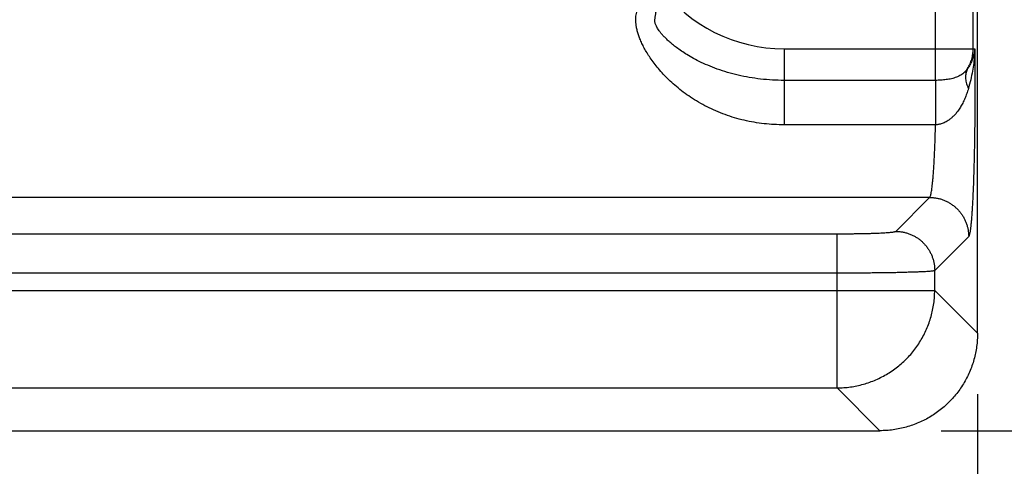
# Model space of a CAD drawing. Header units: inches. Extents: x 0 to 34, y 0 to 22.
# Tile 8 of 47: x 9.2 to 10.2, y 4.9 to 5.4. Entities that reach past the tile are written whole.
import ezdxf

# ---------------------------------------------------------------- set-up
doc = ezdxf.new("R2010")
doc.units = ezdxf.units.IN
doc.header["$LTSCALE"] = 1.87
doc.header["$MEASUREMENT"] = 0
doc.layers.get('0').update_dxf_attribs({"linetype": 'CONTINUOUS'})
doc.layers.add('DIMENSIONS', color=7, linetype='CONTINUOUS')
doc.styles.get("Standard").update_dxf_attribs({"font": 'txt', "width": 0.8})
doc.dimstyles.new('DIMSTYLE_1', dxfattribs={"dimtxt": 0.125, "dimasz": 0.18, "dimexe": 0.18, "dimexo": 0.0625, "dimgap": 0.09, "dimtad": 0, "dimtih": 1, "dimtoh": 1, "dimdec": 3, "dimzin": 4, "dimdsep": 46, "dimtxsty": 'STANDARD', "dimblk": '_FILLED', "dimblk1": '_FILLED', "dimblk2": '_FILLED', "dimcen": 0.09, "dimadec": 0, "dimazin": 0, "dimtp": 0.01, "dimtm": 0.01, "dimtfac": 1, "dimtdec": 3, "dimtofl": 0, "dimtmove": 0, "dimatfit": 3, "dimldrblk": '_FILLED', "dimfxl": 1, "dimtolj": 1, "dimtzin": 4, "dimarcsym": 0})

# ---------------------------------------------------------------- blocks, each defined once
blk = doc.blocks.new('_FILLED')
at = {"color": 0, "linetype": 'BYBLOCK'}
blk.add_solid([(0, 0), (-1, 0.1736), (-1, -0.1736)], dxfattribs=at)
blk = doc.blocks.new('*D1')
at = {"layer": 'DIMENSIONS', "color": 2, "linetype": 'CONTINUOUS'}
for p, q in [((6.6937, 4.9956), (6.6937, 3.3332)), ((10.1627, 4.9956), (10.1627, 3.3332)), ((6.6937, 3.4582), (7.633, 3.4582)), ((10.1627, 3.4582), (9.083, 3.4582))]:
    blk.add_line(p, q, dxfattribs=at)
at = {"layer": 'DIMENSIONS', "color": 2, "linetype": 'CONTINUOUS', "xscale": 0.18, "yscale": 0.18, "zscale": 0.18, "rotation": 180}
blk.add_blockref('_FILLED', (6.6937, 3.4582), dxfattribs=at)
at = {"layer": 'DIMENSIONS', "color": 2, "linetype": 'CONTINUOUS', "xscale": 0.18, "yscale": 0.18, "zscale": 0.18}
blk.add_blockref('_FILLED', (10.1627, 3.4582), dxfattribs=at)
at = {"layer": 'DIMENSIONS', "color": 2, "linetype": 'CONTINUOUS', "width": 0.8}
for s, p in [('[', (8.3205, 3.3957)), (']', (8.9205, 3.3957)), ('3.469', (7.6955, 3.3957)), ('88.11', (8.4205, 3.3957))]:
    blk.add_text(s, height=0.125, dxfattribs=at).set_placement(p)
blk = doc.blocks.new('*D2')
at = {"layer": 'DIMENSIONS', "color": 2, "linetype": 'CONTINUOUS'}
for p, q in [((8.6158, 6.6932), (11.0332, 6.6932)), ((10.9082, 6.6932), (10.9082, 6.156)), ((10.9082, 4.9582), (10.9082, 5.7185)), ((10.1253, 4.9582), (11.0332, 4.9582))]:
    blk.add_line(p, q, dxfattribs=at)
at = {"layer": 'DIMENSIONS', "color": 2, "linetype": 'CONTINUOUS', "xscale": 0.18, "yscale": 0.18, "zscale": 0.18}
for p, rotation in [((10.9082, 6.6932), 90), ((10.9082, 4.9582), 270)]:
    blk.add_blockref('_FILLED', p, dxfattribs=dict(at, rotation=rotation))
at = {"layer": 'DIMENSIONS', "color": 2, "linetype": 'CONTINUOUS', "width": 0.8}
for s, p in [('1.735', (10.5582, 5.9685)), ('[', (10.5582, 5.781)), (']', (11.1582, 5.781)), ('44.07', (10.6582, 5.781))]:
    blk.add_text(s, height=0.125, dxfattribs=at).set_placement(p)
blk = doc.blocks.new('*D3')
at = {"layer": 'DIMENSIONS', "color": 2, "linetype": 'CONTINUOUS'}
for p, q in [((10.1057, 8.5082), (11.7832, 8.5082)), ((11.6582, 8.5082), (11.6582, 7.3248)), ((11.6582, 4.9582), (11.6582, 6.8873)), ((10.1253, 4.9582), (11.7832, 4.9582))]:
    blk.add_line(p, q, dxfattribs=at)
at = {"layer": 'DIMENSIONS', "color": 2, "linetype": 'CONTINUOUS', "xscale": 0.18, "yscale": 0.18, "zscale": 0.18}
for p, rotation in [((11.6582, 8.5082), 90), ((11.6582, 4.9582), 270)]:
    blk.add_blockref('_FILLED', p, dxfattribs=dict(at, rotation=rotation))
at = {"layer": 'DIMENSIONS', "color": 2, "linetype": 'CONTINUOUS', "width": 0.8}
for s, p in [('3.550', (11.3082, 7.1373)), ('[', (11.3082, 6.9498)), (']', (11.9082, 6.9498)), ('90.17', (11.4082, 6.9498))]:
    blk.add_text(s, height=0.125, dxfattribs=at).set_placement(p)

msp = doc.modelspace()

# ---------------------------------------------------------------- linework, layer by layer
at = {"color": 7, "linetype": 'CONTINUOUS'}
for p, q in [((10.1627, 5.0581), (10.1627, 8.3407)), ((10.1197, 5.317), (10.1197, 5.6993)), ((10.1582, 5.3493), (10.1582, 5.6671)), ((9.9647, 5.3493), (10.1598, 5.3493)), ((9.9647, 5.3493), (9.9647, 5.2715)), ((10.1197, 5.317), (9.9647, 5.317)), ((10.1196, 5.2715), (9.9647, 5.2715)), ((10.1136, 5.1971), (6.7428, 5.1971)), ((10.0789, 5.1623), (10.1136, 5.1971)), ((6.8374, 5.1598), (10.0189, 5.1598)), ((10.0189, 5.002), (10.0189, 5.1598)), ((10.1188, 5.1224), (10.1536, 5.1571)), ((6.8374, 5.1199), (10.0189, 5.1199)), ((10.1188, 5.1019), (10.1188, 5.1224)), ((6.7375, 5.1019), (10.1188, 5.1019)), ((10.1627, 5.0581), (10.1188, 5.1019)), ((6.8374, 5.002), (10.0189, 5.002)), ((10.0628, 4.9582), (10.0189, 5.002)), ((6.7936, 4.9582), (10.0628, 4.9582))]:
    msp.add_line(p, q, dxfattribs=at)
msp.add_arc((9.9647, 5.5082), 0.1589, 216.8589, 270, dxfattribs=at)
for points, knots in [([(9.8324, 5.3791), (9.8325, 5.3802), (9.8329, 5.3823), (9.8334, 5.3858), (9.834, 5.3895), (9.8347, 5.3935), (9.8353, 5.3979), (9.836, 5.4026), (9.8368, 5.4076), (9.8373, 5.4111), (9.8375, 5.4128)], [0, 0, 0, 0, 0.092276, 0.193352, 0.3036, 0.423267, 0.552488, 0.691498, 0.840613, 1, 1, 1, 1]), ([(9.9647, 5.2715), (9.9613, 5.2715), (9.9544, 5.2717), (9.9442, 5.2725), (9.9339, 5.274), (9.9238, 5.276), (9.9139, 5.2786), (9.9042, 5.2818), (9.8948, 5.2856), (9.8858, 5.2898), (9.8772, 5.2945), (9.8691, 5.2996), (9.8615, 5.3049), (9.8546, 5.3105), (9.8482, 5.3161), (9.8424, 5.3218), (9.8373, 5.3275), (9.8327, 5.3331), (9.8287, 5.3385), (9.8252, 5.3438), (9.8222, 5.3488), (9.8197, 5.3536), (9.8176, 5.3582), (9.8159, 5.3626), (9.8146, 5.3667), (9.8137, 5.3707), (9.8131, 5.3743), (9.8128, 5.3778), (9.8128, 5.3811), (9.8132, 5.3841), (9.8136, 5.386), (9.8138, 5.387)], [0, 0, 0, 0, 0.048914, 0.098043, 0.147254, 0.196426, 0.245448, 0.294196, 0.34252, 0.390223, 0.437029, 0.48266, 0.526854, 0.569383, 0.610051, 0.648722, 0.685297, 0.719714, 0.751954, 0.782038, 0.81002, 0.835976, 0.86001, 0.882274, 0.902898, 0.922034, 0.93981, 0.956349, 0.971805, 0.986311, 1, 1, 1, 1]), ([(9.9647, 5.317), (9.9607, 5.317), (9.9527, 5.3172), (9.9407, 5.3182), (9.9291, 5.3199), (9.9177, 5.3222), (9.9068, 5.325), (9.8964, 5.3284), (9.8867, 5.3322), (9.878, 5.3362), (9.8704, 5.3402), (9.8639, 5.3441), (9.8584, 5.3478), (9.8536, 5.3512), (9.8496, 5.3545), (9.8462, 5.3575), (9.8432, 5.3603), (9.8408, 5.3629), (9.8387, 5.3653), (9.837, 5.3675), (9.8356, 5.3696), (9.8345, 5.3714), (9.8336, 5.3731), (9.833, 5.3746), (9.8326, 5.376), (9.8323, 5.3772), (9.8323, 5.3782), (9.8323, 5.3788), (9.8324, 5.3791)], [0, 0, 0, 0, 0.078127, 0.155708, 0.232296, 0.307459, 0.380762, 0.451717, 0.519556, 0.582217, 0.63793, 0.686693, 0.729548, 0.767388, 0.800811, 0.830362, 0.856513, 0.87965, 0.900098, 0.918127, 0.933982, 0.94789, 0.96005, 0.970593, 0.979669, 0.98746, 0.994166, 1, 1, 1, 1]), ([(10.1598, 5.3493), (10.1597, 5.3479), (10.1593, 5.3451), (10.1584, 5.341), (10.1569, 5.3369), (10.155, 5.3329), (10.1534, 5.3303), (10.1525, 5.3291)], [0, 0, 0, 0, 0.189273, 0.385002, 0.585969, 0.791254, 1, 1, 1, 1]), ([(10.1525, 5.3291), (10.153, 5.3298), (10.1539, 5.3314), (10.155, 5.3338), (10.156, 5.3362), (10.1568, 5.3388), (10.1574, 5.3413), (10.1579, 5.344), (10.1581, 5.3466), (10.1582, 5.3484), (10.1582, 5.3493)], [0, 0, 0, 0, 0.124983, 0.249959, 0.374938, 0.499929, 0.624939, 0.749961, 0.874984, 1, 1, 1, 1]), ([(10.1598, 5.3492), (10.1597, 5.3469), (10.1595, 5.3421), (10.1588, 5.3345), (10.1575, 5.3262), (10.1557, 5.3175), (10.1541, 5.3116), (10.1533, 5.3086)], [0, 0, 0, 0, 0.167533, 0.353691, 0.556199, 0.772567, 1, 1, 1, 1]), ([(10.1598, 5.3493), (10.1598, 5.3462), (10.1599, 5.3401), (10.1599, 5.3309), (10.16, 5.3216), (10.16, 5.3122), (10.16, 5.3027), (10.1599, 5.2933), (10.1599, 5.2839), (10.1598, 5.2747), (10.1597, 5.2656), (10.1596, 5.2567), (10.1594, 5.2479), (10.1592, 5.2394), (10.159, 5.2312), (10.1588, 5.2233), (10.1586, 5.2157), (10.1583, 5.2084), (10.158, 5.2016), (10.1577, 5.1952), (10.1574, 5.1892), (10.1571, 5.1836), (10.1567, 5.1786), (10.1564, 5.174), (10.156, 5.17), (10.1556, 5.1664), (10.1552, 5.1635), (10.1548, 5.1611), (10.1544, 5.1592), (10.1541, 5.158), (10.1538, 5.1573), (10.1536, 5.1571)], [0, 0, 0, 0, 0.047113, 0.095072, 0.143659, 0.192636, 0.24176, 0.290785, 0.339461, 0.387554, 0.434888, 0.481316, 0.526692, 0.57087, 0.613673, 0.654926, 0.69447, 0.732147, 0.767804, 0.801307, 0.832529, 0.861366, 0.88773, 0.911532, 0.932675, 0.951059, 0.966599, 0.979248, 0.988987, 0.995852, 1, 1, 1, 1]), ([(10.1525, 5.3291), (10.1521, 5.3284), (10.1512, 5.3271), (10.1495, 5.3254), (10.1477, 5.3238), (10.1456, 5.3224), (10.1434, 5.3212), (10.141, 5.3202), (10.1385, 5.3193), (10.1359, 5.3186), (10.1333, 5.3181), (10.1306, 5.3177), (10.1279, 5.3174), (10.1251, 5.3172), (10.1224, 5.317), (10.1206, 5.317), (10.1197, 5.317)], [0, 0, 0, 0, 0.06436, 0.129626, 0.196054, 0.263872, 0.333251, 0.404213, 0.476625, 0.550208, 0.624657, 0.699634, 0.774846, 0.850133, 0.925276, 1, 1, 1, 1]), ([(10.1525, 5.3291), (10.1522, 5.3285), (10.1516, 5.3272), (10.1509, 5.3251), (10.1505, 5.323), (10.1504, 5.3207), (10.1504, 5.3184), (10.1508, 5.316), (10.1514, 5.3135), (10.1522, 5.311), (10.1529, 5.3094), (10.1533, 5.3086)], [0, 0, 0, 0, 0.098734, 0.199006, 0.301698, 0.407563, 0.517205, 0.631063, 0.749419, 0.872401, 1, 1, 1, 1]), ([(10.1197, 5.317), (10.1197, 5.3164), (10.1197, 5.3151), (10.1197, 5.313), (10.1197, 5.3107), (10.1197, 5.3082), (10.1196, 5.3055), (10.1196, 5.3028), (10.1196, 5.2999), (10.1196, 5.2968), (10.1196, 5.2937), (10.1196, 5.2906), (10.1196, 5.2874), (10.1196, 5.2841), (10.1196, 5.2809), (10.1196, 5.2777), (10.1196, 5.2746), (10.1196, 5.2725), (10.1196, 5.2715)], [0, 0, 0, 0, 0.041458, 0.087597, 0.13809, 0.192585, 0.250698, 0.312021, 0.376123, 0.442556, 0.510851, 0.58053, 0.651102, 0.722074, 0.792945, 0.863219, 0.932402, 1, 1, 1, 1]), ([(10.1533, 5.3086), (10.1528, 5.3069), (10.1517, 5.3034), (10.1498, 5.2985), (10.1476, 5.2938), (10.1452, 5.2895), (10.1427, 5.2857), (10.1401, 5.2825), (10.1376, 5.2799), (10.1351, 5.2777), (10.1328, 5.276), (10.1306, 5.2746), (10.1286, 5.2736), (10.1266, 5.2728), (10.1247, 5.2722), (10.123, 5.2718), (10.1213, 5.2716), (10.1202, 5.2715), (10.1196, 5.2715)], [0, 0, 0, 0, 0.101359, 0.201438, 0.298821, 0.391952, 0.477829, 0.554602, 0.622516, 0.682755, 0.736699, 0.784952, 0.828164, 0.867435, 0.903729, 0.937538, 0.969415, 1, 1, 1, 1]), ([(10.1136, 5.1971), (10.1138, 5.1972), (10.1141, 5.1978), (10.1145, 5.1988), (10.115, 5.2004), (10.1154, 5.2024), (10.1158, 5.2048), (10.1162, 5.2077), (10.1166, 5.2111), (10.1169, 5.2149), (10.1173, 5.219), (10.1176, 5.2236), (10.118, 5.2286), (10.1183, 5.2338), (10.1186, 5.2395), (10.1188, 5.2454), (10.1191, 5.2516), (10.1193, 5.258), (10.1195, 5.2647), (10.1196, 5.2692), (10.1196, 5.2715)], [0, 0, 0, 0, 0.009554, 0.024716, 0.045894, 0.073154, 0.106456, 0.145704, 0.190764, 0.241456, 0.297563, 0.358849, 0.425069, 0.495934, 0.571117, 0.650276, 0.733083, 0.819203, 0.908293, 1, 1, 1, 1]), ([(10.1136, 5.1971), (10.1148, 5.1971), (10.1171, 5.197), (10.1205, 5.1965), (10.124, 5.1958), (10.1273, 5.1947), (10.1305, 5.1934), (10.1336, 5.1917), (10.1365, 5.1899), (10.1393, 5.1877), (10.1419, 5.1854), (10.1442, 5.1828), (10.1464, 5.18), (10.1482, 5.1771), (10.1498, 5.174), (10.1512, 5.1708), (10.1522, 5.1675), (10.153, 5.1641), (10.1535, 5.1606), (10.1536, 5.1583), (10.1536, 5.1571)], [0, 0, 0, 0, 0.055526, 0.111062, 0.166606, 0.222158, 0.277718, 0.333283, 0.388852, 0.444425, 0.5, 0.555574, 0.611147, 0.666717, 0.722282, 0.777841, 0.833393, 0.888938, 0.944473, 1, 1, 1, 1]), ([(10.0189, 5.1598), (10.0204, 5.1598), (10.0234, 5.1598), (10.028, 5.1599), (10.0324, 5.1599), (10.0368, 5.16), (10.0412, 5.16), (10.0454, 5.1601), (10.0494, 5.1602), (10.0532, 5.1603), (10.0569, 5.1604), (10.0603, 5.1606), (10.0635, 5.1607), (10.0664, 5.1609), (10.0691, 5.161), (10.0714, 5.1612), (10.0735, 5.1614), (10.0752, 5.1615), (10.0766, 5.1617), (10.0777, 5.1619), (10.0784, 5.1621), (10.0788, 5.1622), (10.0789, 5.1623)], [0, 0, 0, 0, 0.075108, 0.150335, 0.225079, 0.298751, 0.370786, 0.440629, 0.507821, 0.572036, 0.632947, 0.690203, 0.74344, 0.792312, 0.836543, 0.875934, 0.910272, 0.939301, 0.962834, 0.980752, 0.993044, 1, 1, 1, 1]), ([(10.0789, 5.1623), (10.08, 5.1623), (10.0824, 5.1622), (10.0858, 5.1618), (10.0892, 5.161), (10.0925, 5.16), (10.0958, 5.1586), (10.0989, 5.157), (10.1018, 5.1551), (10.1046, 5.153), (10.1071, 5.1506), (10.1095, 5.1481), (10.1116, 5.1453), (10.1135, 5.1424), (10.1151, 5.1393), (10.1164, 5.1361), (10.1175, 5.1327), (10.1183, 5.1293), (10.1187, 5.1259), (10.1188, 5.1235), (10.1188, 5.1224)], [0, 0, 0, 0, 0.055526, 0.111061, 0.166605, 0.222157, 0.277716, 0.333281, 0.388851, 0.444424, 0.499998, 0.555573, 0.611146, 0.666716, 0.722281, 0.777841, 0.833393, 0.888937, 0.944473, 1, 1, 1, 1]), ([(10.0189, 5.1199), (10.0211, 5.1199), (10.0256, 5.1199), (10.0322, 5.1199), (10.0387, 5.1199), (10.0451, 5.12), (10.0515, 5.12), (10.0577, 5.1201), (10.0637, 5.1202), (10.0695, 5.1202), (10.0751, 5.1203), (10.0804, 5.1204), (10.0855, 5.1205), (10.0903, 5.1207), (10.0948, 5.1208), (10.0989, 5.1209), (10.1027, 5.1211), (10.1061, 5.1212), (10.1092, 5.1214), (10.1118, 5.1215), (10.114, 5.1217), (10.1158, 5.1218), (10.1172, 5.122), (10.1182, 5.1222), (10.1187, 5.1223), (10.1188, 5.1224)], [0, 0, 0, 0, 0.066361, 0.132444, 0.197935, 0.262533, 0.325957, 0.387928, 0.448177, 0.506441, 0.562469, 0.616016, 0.666854, 0.714777, 0.759582, 0.801081, 0.839081, 0.873402, 0.903882, 0.930383, 0.952789, 0.971004, 0.984957, 0.994609, 1, 1, 1, 1]), ([(10.0189, 5.002), (10.0212, 5.002), (10.0257, 5.0022), (10.0325, 5.0029), (10.0393, 5.0041), (10.0459, 5.0057), (10.0524, 5.0078), (10.0587, 5.0103), (10.0649, 5.0132), (10.0709, 5.0166), (10.0766, 5.0203), (10.082, 5.0245), (10.0872, 5.029), (10.092, 5.0338), (10.0965, 5.0389), (10.1006, 5.0444), (10.1043, 5.0501), (10.1077, 5.0561), (10.1106, 5.0622), (10.1131, 5.0686), (10.1152, 5.0751), (10.1168, 5.0817), (10.118, 5.0884), (10.1187, 5.0951), (10.1188, 5.0997), (10.1188, 5.1019)], [0, 0, 0, 0, 0.043491, 0.086989, 0.130493, 0.174003, 0.217516, 0.261034, 0.304554, 0.348076, 0.391601, 0.435131, 0.478667, 0.522198, 0.56572, 0.609231, 0.652734, 0.69624, 0.739776, 0.783318, 0.826805, 0.870204, 0.913512, 0.956758, 1, 1, 1, 1]), ([(10.1627, 5.0581), (10.1627, 5.0558), (10.1625, 5.0512), (10.1618, 5.0444), (10.1607, 5.0377), (10.1591, 5.0311), (10.157, 5.0246), (10.1545, 5.0182), (10.1516, 5.0121), (10.1482, 5.0061), (10.1445, 5.0004), (10.1403, 4.995), (10.1359, 4.9898), (10.131, 4.985), (10.1259, 4.9805), (10.1205, 4.9764), (10.1148, 4.9726), (10.1088, 4.9693), (10.1026, 4.9664), (10.0963, 4.9639), (10.0898, 4.9618), (10.0831, 4.9602), (10.0764, 4.959), (10.0696, 4.9583), (10.0651, 4.9582), (10.0628, 4.9582)], [0, 0, 0, 0, 0.043506, 0.087064, 0.130573, 0.174019, 0.217535, 0.261035, 0.304448, 0.347921, 0.391409, 0.434818, 0.478256, 0.521744, 0.565182, 0.608591, 0.652079, 0.695552, 0.738965, 0.782465, 0.825981, 0.869427, 0.912936, 0.956494, 1, 1, 1, 1])]:
    msp.add_open_spline(points, degree=3, knots=knots, dxfattribs=at)

# ---------------------------------------------------------------- dimensions: what is measured, and where the dimension line sits
at = {"layer": 'DIMENSIONS', "color": 2, "linetype": 'CONTINUOUS'}
for base, p2, picture, middle in [((11.6582, 8.5082), (10.1057, 8.5082), '*D3', (11.6582, 7.1061)), ((10.9082, 6.6932), (8.6158, 6.6932), '*D2', (10.9082, 5.9373))]:
    dim = msp.add_linear_dim(base=base, p1=(10.1253, 4.9582), p2=p2, angle=90, dimstyle='DIMSTYLE_1', dxfattribs=at)
    dim.commit()
    dim.dimension.update_dxf_attribs({"geometry": picture, "text_midpoint": middle, "dimtype": 160})
dim = msp.add_linear_dim(base=(10.1627, 3.4582), p1=(6.6937, 4.9956), p2=(10.1627, 4.9956), dimstyle='DIMSTYLE_1', dxfattribs=at)
dim.commit()
dim.dimension.update_dxf_attribs({"geometry": '*D1', "text_midpoint": (8.358, 3.4582), "dimtype": 160})

doc.saveas('drawing.dxf')
